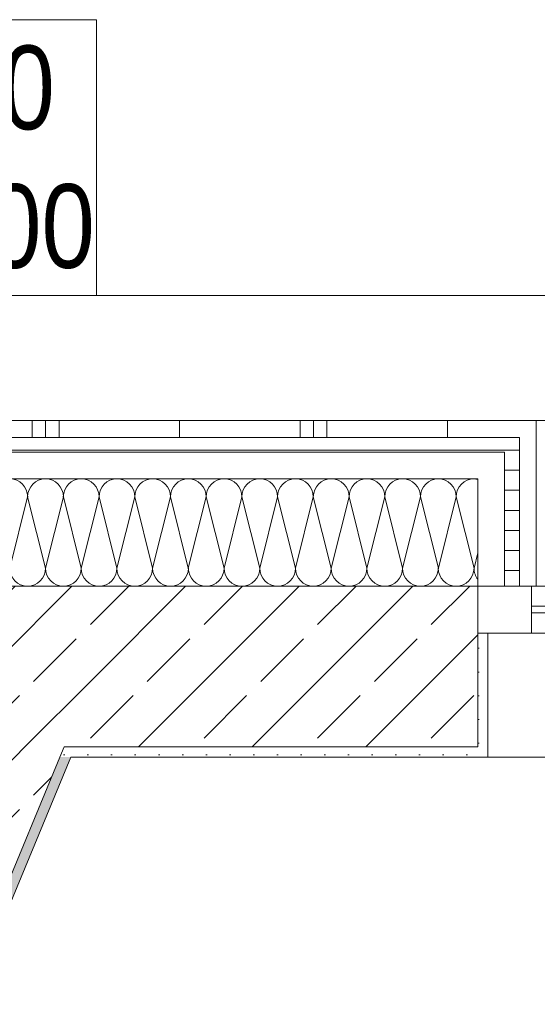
# Model space of a CAD drawing. Header units: metres. Extents: x -79 to 740, y -195 to 69.
# Tile 95 of 200: x 5.961 to 6.735, y 24.253 to 25.722. Entities that reach past the tile are written whole.
import ezdxf

# ---------------------------------------------------------------- set-up
doc = ezdxf.new("R2010")
doc.units = ezdxf.units.M
doc.header["$MEASUREMENT"] = 0
doc.layers.add('70 Entwässerung_Regenwasser', color=7, linetype='Continuous')
doc.layers.add('Neubau_10 Wand außen', color=7, linetype='Continuous')
doc.styles.add('ERSTELLTER_STIL_2', font='ARIALN.TTF')
pattern_1 = [(90, (0.02, 0), (-0.4, 0), []), (90, (0, 0), (-0.4, 0), []), (90, (-0.02, 0), (-0.4, 0), []), (90, (0.2, 1), (-0.2, 0), [])]
pattern_2 = [(0, (0, 0), (0, 0.03), [])]
pattern_3 = [(45, (0, 0), (-0.01767767, 0.01767767), [0, -0.025])]
pattern_4 = [(45, (0, 0), (-0.0848528, 0.0848528), []), (45, (-0.04243, 0.04243), (-0.0848528, 0.0848528), [0.09, -0.03])]

# ---------------------------------------------------------------- blocks, each defined once
blk = doc.blocks.new('*X132')
at = {"layer": 'Neubau_10 Wand außen', "color": 8, "linetype": 'Continuous', "lineweight": 9}
for p, q in [((5.5467, 25.0102), (5.5377, 24.9743)), ((5.5467, 25.0102), (5.5733, 24.9036)), ((5.6, 25.0102), (5.5733, 24.9036)), ((5.6, 25.0102), (5.6267, 24.9036)), ((5.6533, 25.0102), (5.6267, 24.9036)), ((5.6533, 25.0102), (5.68, 24.9036)), ((5.7067, 25.0102), (5.68, 24.9036)), ((5.7067, 25.0102), (5.7333, 24.9036)), ((5.76, 25.0102), (5.7333, 24.9036)), ((5.76, 25.0102), (5.7867, 24.9036)), ((5.8133, 25.0102), (5.7867, 24.9036)), ((5.8133, 25.0102), (5.84, 24.9036)), ((5.8667, 25.0102), (5.84, 24.9036)), ((5.8667, 25.0102), (5.8933, 24.9036)), ((5.92, 25.0102), (5.8933, 24.9036)), ((5.92, 25.0102), (5.9467, 24.9036)), ((5.9733, 25.0102), (5.9467, 24.9036)), ((5.9733, 25.0102), (6, 24.9036)), ((6.0267, 25.0102), (6, 24.9036)), ((6.0267, 25.0102), (6.0533, 24.9036)), ((6.08, 25.0102), (6.0533, 24.9036)), ((6.08, 25.0102), (6.1067, 24.9036)), ((6.1333, 25.0102), (6.1067, 24.9036)), ((6.1333, 25.0102), (6.16, 24.9036)), ((6.1867, 25.0102), (6.16, 24.9036)), ((6.1867, 25.0102), (6.2133, 24.9036)), ((6.24, 25.0102), (6.2133, 24.9036)), ((6.24, 25.0102), (6.2667, 24.9036)), ((6.2933, 25.0102), (6.2667, 24.9036)), ((6.2933, 25.0102), (6.32, 24.9036)), ((6.3467, 25.0102), (6.32, 24.9036)), ((6.3467, 25.0102), (6.3733, 24.9036)), ((6.4, 25.0102), (6.3733, 24.9036)), ((6.4, 25.0102), (6.4267, 24.9036)), ((6.4533, 25.0102), (6.4267, 24.9036)), ((6.4533, 25.0102), (6.48, 24.9036)), ((6.5067, 25.0102), (6.48, 24.9036)), ((6.5067, 25.0102), (6.5333, 24.9036)), ((6.56, 25.0102), (6.5333, 24.9036)), ((6.56, 25.0102), (6.5867, 24.9036)), ((6.6133, 25.0102), (6.5867, 24.9036)), ((6.6133, 25.0102), (6.64, 24.9036)), ((6.6457, 24.9264), (6.64, 24.9036))]:
    blk.add_line(p, q, dxfattribs=at)
for centre, start, end in [((5.52, 25.0102), 0, 48.4575), ((5.5733, 25.0102), 90, 180), ((5.5733, 25.0102), 0, 90), ((5.6267, 25.0102), 90, 180), ((5.6267, 25.0102), 0, 90), ((5.68, 25.0102), 90, 180), ((5.68, 25.0102), 0, 90), ((5.7333, 25.0102), 90, 180), ((5.7333, 25.0102), 0, 90), ((5.7867, 25.0102), 90, 180), ((5.7867, 25.0102), 0, 90), ((5.84, 25.0102), 90, 180), ((5.84, 25.0102), 0, 90), ((5.8933, 25.0102), 90, 180), ((5.8933, 25.0102), 0, 90), ((5.9467, 25.0102), 90, 180), ((5.9467, 25.0102), 0, 90), ((6, 25.0102), 90, 180), ((6, 25.0102), 0, 90), ((6.0533, 25.0102), 90, 180), ((6.0533, 25.0102), 0, 90), ((6.1067, 25.0102), 90, 180), ((6.1067, 25.0102), 0, 90), ((6.16, 25.0102), 90, 180), ((6.16, 25.0102), 0, 90), ((6.2133, 25.0102), 90, 180), ((6.2133, 25.0102), 0, 90), ((6.2667, 25.0102), 90, 180), ((6.2667, 25.0102), 0, 90), ((6.32, 25.0102), 90, 180), ((6.32, 25.0102), 0, 90), ((6.3733, 25.0102), 90, 180), ((6.3733, 25.0102), 0, 90), ((6.4267, 25.0102), 90, 180), ((6.4267, 25.0102), 0, 90), ((6.48, 25.0102), 90, 180), ((6.48, 25.0102), 0, 90), ((6.5333, 25.0102), 90, 180), ((6.5333, 25.0102), 0, 90), ((6.5867, 25.0102), 90, 180), ((6.5867, 25.0102), 0, 90), ((6.64, 25.0102), 90, 180), ((6.64, 25.0102), 77.6584, 90), ((5.6, 24.9036), 180, 270), ((5.6, 24.9036), 270, 0), ((5.6533, 24.9036), 180, 270), ((5.6533, 24.9036), 270, 0), ((5.7067, 24.9036), 180, 270), ((5.7067, 24.9036), 270, 0), ((5.76, 24.9036), 180, 270), ((5.76, 24.9036), 270, 0), ((5.8133, 24.9036), 180, 270), ((5.8133, 24.9036), 270, 0), ((5.8667, 24.9036), 180, 270), ((5.8667, 24.9036), 270, 0), ((5.92, 24.9036), 180, 270), ((5.92, 24.9036), 270, 0), ((5.9733, 24.9036), 180, 270), ((5.9733, 24.9036), 270, 0), ((6.0267, 24.9036), 180, 270), ((6.0267, 24.9036), 270, 0), ((6.08, 24.9036), 180, 270), ((6.08, 24.9036), 270, 0), ((6.1333, 24.9036), 180, 270), ((6.1333, 24.9036), 270, 0), ((6.1867, 24.9036), 180, 270), ((6.1867, 24.9036), 270, 0), ((6.24, 24.9036), 180, 270), ((6.24, 24.9036), 270, 0), ((6.2933, 24.9036), 180, 270), ((6.2933, 24.9036), 270, 0), ((6.3467, 24.9036), 180, 270), ((6.3467, 24.9036), 270, 0), ((6.4, 24.9036), 180, 270), ((6.4, 24.9036), 270, 0), ((6.4533, 24.9036), 180, 270), ((6.4533, 24.9036), 270, 0), ((6.5067, 24.9036), 180, 270), ((6.5067, 24.9036), 270, 0), ((6.56, 24.9036), 180, 270), ((6.56, 24.9036), 270, 0), ((6.6133, 24.9036), 180, 270), ((6.6133, 24.9036), 270, 0), ((6.6667, 24.9036), 180, 218.1626), ((5.5467, 24.9036), 250.3164, 270)]:
    blk.add_arc(centre, 0.0267, start, end, dxfattribs=at)
blk = doc.blocks.new('1-Flügelfenster 27_6')
at = {"layer": 'Neubau_10 Wand außen', "color": 7, "linetype": 'Continuous', "lineweight": 9}
for p, q in [((-1.49, 0.185), (1.49, 0.185)), ((-1.418, -0.317), (1.418, -0.317))]:
    blk.add_line(p, q, dxfattribs=at)
at = {"layer": 'Neubau_10 Wand außen', "color": 7, "linetype": 'Continuous', "lineweight": 13}
for p, q in [((1.505, 0.185), (1.49, 0.185)), ((1.49, 0), (1.49, 0.185)), ((-1.425, 0), (1.425, 0)), ((1.425, -0.07), (1.425, 0)), ((1.425, 0), (1.505, 0)), ((1.505, -0.07), (1.505, 0)), ((1.505, -0.07), (1.505, 0)), ((-1.425, -0.03), (1.425, -0.03)), ((1.425, -0.04), (-1.425, -0.04)), ((1.425, -0.07), (-1.425, -0.07)), ((1.418, -0.07), (1.418, -0.317)), ((1.505, -0.07), (1.425, -0.07)), ((1.505, -0.317), (1.418, -0.317))]:
    blk.add_line(p, q, dxfattribs=at)

msp = doc.modelspace()

# ---------------------------------------------------------------- hatches: boundary and pattern name
at = {"layer": 'Neubau_10 Wand außen', "linetype": 'Continuous', "lineweight": 0, "true_color": 0x000000}
h = msp.add_hatch(dxfattribs=at)
h.set_pattern_fill('Metall_Zinkblech_0001', color=18, style=0, pattern_type=2)
h.set_pattern_definition(pattern_1)
h.paths.add_polyline_path([(5.5377, 25.1239), (5.5377, 25.0989), (6.6457, 25.0989), (6.6457, 25.1239)])
h = msp.add_hatch(dxfattribs=at)
h.set_pattern_fill('Metall_Zinkblech_0001', color=18, style=0, pattern_type=2)
h.set_pattern_definition(pattern_1)
h.paths.add_polyline_path([(6.6457, 25.1239), (6.6457, 25.0989), (6.7077, 25.0989), (6.7077, 24.8769), (6.7327, 24.8769), (6.7327, 25.1239)])
h = msp.add_hatch(dxfattribs=at)
h.set_pattern_fill('Holzwerkstoff_Sperrholz__D2', color=18, style=0, pattern_type=2)
h.set_pattern_definition(pattern_2)
h.paths.add_polyline_path([(6.6457, 25.0989), (5.5377, 25.0989), (5.5377, 25.0769), (6.6457, 25.0769)])
h = msp.add_hatch(dxfattribs=at)
h.set_pattern_fill('Holzwerkstoff_Sperrholz__D2', color=18, style=0, pattern_type=2)
h.set_pattern_definition(pattern_2)
h.paths.add_polyline_path([(6.6457, 25.0989), (6.6457, 25.0769), (6.6857, 25.0769), (6.6857, 24.8769), (6.7077, 24.8769), (6.7077, 25.0989)])
h = msp.add_hatch(dxfattribs=at)
h.set_pattern_fill('Beton_Stahlbeton_0001', color=18, style=0, pattern_type=2)
h.set_pattern_definition(pattern_4)
h.paths.add_polyline_path([(5.768, 24.6369), (6.0277, 24.6369), (6.1271, 24.8769), (5.8674, 24.8769)])
h = msp.add_hatch(dxfattribs=at)
h.set_pattern_fill('Beton_Stahlbeton_0001', color=18, style=0, pattern_type=2)
h.set_pattern_definition(pattern_4)
h.paths.add_polyline_path([(6.1271, 24.8769), (6.0277, 24.6369), (6.6457, 24.6369), (6.6457, 24.8069), (6.6457, 24.8769)])
h = msp.add_hatch(dxfattribs=at)
h.set_pattern_fill('Gips_0001', color=18, style=0, pattern_type=2)
h.set_pattern_definition(pattern_3)
h.paths.add_polyline_path([(6.6607, 24.6219), (6.6607, 24.8069), (6.6457, 24.8069), (6.6457, 24.6369), (6.6457, 24.6219)])
h = msp.add_hatch(dxfattribs=at)
h.set_pattern_fill('Beton_Stahlbeton_0001', color=18, style=0, pattern_type=2)
h.set_pattern_definition(pattern_4)
h.paths.add_polyline_path([(5.7617, 24.6219), (6.0215, 24.6219), (6.0277, 24.6369), (5.768, 24.6369)])
h = msp.add_hatch(dxfattribs=at)
h.set_pattern_fill('Gips_0001', color=18, style=0, pattern_type=2)
h.set_pattern_definition(pattern_3)
h.paths.add_polyline_path([(6.0215, 24.6219), (6.0377, 24.6219), (6.044, 24.6369), (6.0277, 24.6369)])
h = msp.add_hatch(dxfattribs=at)
h.set_pattern_fill('Gips_0001', color=18, style=0, pattern_type=2)
h.set_pattern_definition(pattern_3)
h.paths.add_polyline_path([(6.044, 24.6369), (6.0377, 24.6219), (6.6457, 24.6219), (6.6457, 24.6369)])
h = msp.add_hatch(dxfattribs=at)
h.set_pattern_fill('Beton_Stahlbeton_0001', color=18, style=0, pattern_type=2)
h.set_pattern_definition(pattern_4)
h.paths.add_polyline_path([(2.8652, 17.0019), (6.0215, 24.6219), (5.7617, 24.6219), (2.6054, 17.0019)])
h = msp.add_hatch(dxfattribs=at)
h.set_pattern_fill('Gips_0001', color=18, style=0, pattern_type=2)
h.set_pattern_definition(pattern_3)
h.paths.add_polyline_path([(2.8877, 17.0169), (6.0377, 24.6219), (6.0215, 24.6219), (2.8714, 17.0169)])

# ---------------------------------------------------------------- linework, layer by layer
at = {"layer": '70 Entwässerung_Regenwasser', "color": 140, "linetype": 'Continuous', "lineweight": 18, "true_color": 0x00a8ff}
msp.add_line((5.9393, 25.3105), (18.6183, 25.3105), dxfattribs=at)
at = {"layer": '70 Entwässerung_Regenwasser', "color": 140, "linetype": 'Continuous', "lineweight": 18, "true_color": 0x00a8ff, "flags": 128}
msp.add_lwpolyline([(5.5857, 25.3105), (6.0763, 25.3105), (6.0763, 25.7222), (5.5857, 25.7222), (5.5857, 25.3105)], close=True, dxfattribs=at)
at = {"layer": 'Neubau_10 Wand außen', "color": 7, "linetype": 'Continuous', "lineweight": 13}
for p, q in [((6.6457, 25.1239), (6.7327, 25.1239)), ((6.7327, 24.8769), (6.7327, 25.1239)), ((6.6457, 25.0989), (5.5377, 25.0989)), ((6.6457, 25.0989), (6.7077, 25.0989)), ((6.7077, 25.0989), (6.7077, 24.8769)), ((6.6457, 25.0769), (5.5377, 25.0769)), ((6.6457, 25.0769), (6.6857, 25.0769)), ((6.6857, 25.0769), (6.6857, 24.8769)), ((6.6457, 25.0369), (5.5377, 25.0369)), ((6.6457, 25.0369), (6.6457, 24.8769)), ((6.1271, 24.8769), (5.8674, 24.8769)), ((6.6457, 24.8769), (6.1271, 24.8769)), ((6.6457, 24.8769), (6.6857, 24.8769)), ((6.6457, 24.8769), (6.6457, 24.8069)), ((6.6857, 24.8769), (6.7077, 24.8769)), ((6.7077, 24.8769), (6.7327, 24.8769)), ((6.6457, 24.8069), (6.6607, 24.8069)), ((6.6457, 24.6369), (6.6457, 24.8069)), ((6.6607, 24.8069), (6.6607, 24.6219)), ((6.0215, 24.6219), (6.0277, 24.6369)), ((6.0215, 24.6219), (6.0277, 24.6369)), ((6.0277, 24.6369), (6.6457, 24.6369)), ((2.8652, 17.0019), (6.0215, 24.6219)), ((6.6457, 24.6219), (6.6607, 24.6219))]:
    msp.add_line(p, q, dxfattribs=at)
at = {"layer": 'Neubau_10 Wand außen', "color": 7, "linetype": 'Continuous', "lineweight": 13, "flags": 128}
for points in [[(6.6457, 25.1239), (5.5377, 25.1239)], [(2.8877, 17.0169), (6.0377, 24.6219)], [(6.0377, 24.6219), (6.6457, 24.6219)]]:
    msp.add_lwpolyline(points, dxfattribs=at)

# ---------------------------------------------------------------- block references
at = {"layer": 'Neubau_10 Wand außen', "color": 7, "linetype": 'Continuous', "lineweight": 13, "rotation": 180}
msp.add_blockref('1-Flügelfenster 27_6', (8.1507, 24.8069), dxfattribs=at)
at = {"layer": 'Neubau_10 Wand außen', "color": 7, "lineweight": 9}
msp.add_blockref('*X132', (0, 0), dxfattribs=at)

# ---------------------------------------------------------------- texts
at = {"layer": '70 Entwässerung_Regenwasser', "color": 140, "linetype": 'Continuous', "lineweight": 18, "true_color": 0x00a8ff, "insert": (5.831, 25.6836), "char_height": 0.125, "attachment_point": 2, "line_spacing_factor": 0.992352, "style": 'ERSTELLTER_STIL_2'}
msp.add_mtext('\\A1;{\\pqc;\\fArial Narrow|b0|i0|c0|p0;\\W1.000000;RR10 \\P\\pqc;\\fArial Narrow|b0|i0|c0|p0;\\W1.000000;DN 100}', dxfattribs=at)

doc.saveas('drawing.dxf')
